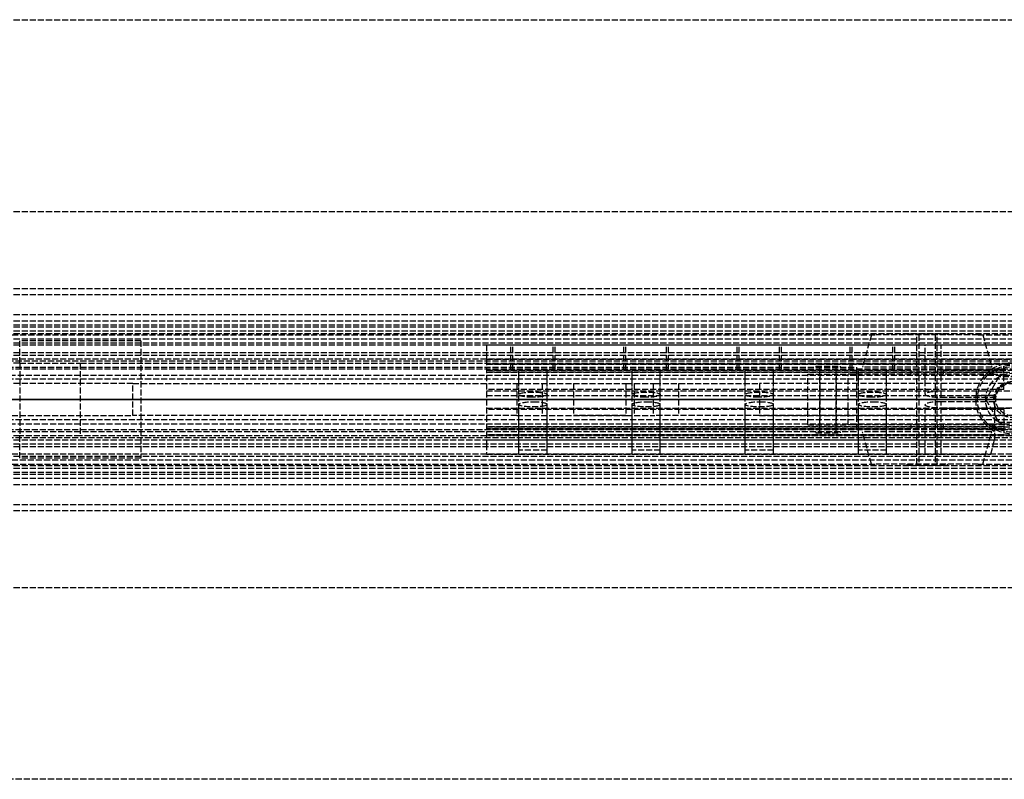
# Model space of a CAD drawing. Header units: millimetres. Extents: x 0 to 2050, y -94 to 94.
# Tile 15 of 16: x 630 to 873, y -94 to 94. Entities that reach past the tile are written whole.
import ezdxf

# ---------------------------------------------------------------- set-up
doc = ezdxf.new("R2010")
doc.units = ezdxf.units.MM
doc.header["$LTSCALE"] = 10
doc.linetypes.add('ALLCAD_Strich', pattern=[0.2, 0.15, -0.05])
doc.layers.add('BESCH_KONT_sich_schn_ansi_2d', color=40, linetype='Continuous')
doc.layers.add('BESCH_KONT_sich_schn_grun_2d', color=10, linetype='Continuous')

msp = doc.modelspace()

# ---------------------------------------------------------------- linework, layer by layer
at = {"layer": 'BESCH_KONT_sich_schn_ansi_2d', "linetype": 'ALLCAD_Strich'}
for p, q in [((0, 0, 2360.000000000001), (2050, 0, 2360.000000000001)), ((2050, 0, 2410.000000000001), (0, 0, 2410.000000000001)), ((0, 0, 2298.500000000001), (965, 0, 2298.500000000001)), ((2050, 0, 2353.5), (0, 0, 2353.5)), ((2050, 0, 2354), (0, 0, 2354)), ((1.13686837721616e-13, 0, 2351), (2050, 0, 2351)), ((1.13686837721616e-13, 0, 2351.5), (2050, 0, 2351.5)), ((1.13686837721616e-13, 0, 2345), (2050, 0, 2345)), ((0, 0, 2299.500000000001), (2020, 0, 2299.500000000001)), ((0, 0, 2333.000000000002), (2020, 0, 2333.000000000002)), ((0, 0, 2336.000000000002), (2020, 0, 2336.000000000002)), ((0, 0, 2339.500000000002), (2020, 0, 2339.500000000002)), ((0, 0, 2343.500000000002), (2020, 0, 2343.500000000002)), ((0, 0, 2342.500000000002), (2020, 0, 2342.500000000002)), ((0, 0, 2344.000000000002), (2020, 0, 2344.000000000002)), ((0, 0, 2301.000000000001), (2020, 0, 2301.000000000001)), ((0, 0, 2302.500000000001), (2020, 0, 2302.500000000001)), ((2020, 0, 2341.500000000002), (0, 0, 2341.500000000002)), ((2020, 0, 2340.500000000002), (0, 0, 2340.500000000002)), ((0, 0, 2347.000000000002), (2020, 0, 2347.000000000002)), ((0, 0, 2335.000000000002), (2020, 0, 2335.000000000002)), ((0, 0, 2336.450000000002), (2020, 0, 2336.450000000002)), ((0, 0, 2334.500000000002), (2020, 0, 2334.500000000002)), ((965.0000000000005, 0, 2296.000000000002), (2.000000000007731, 0, 2296.000000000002)), ((965.0000000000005, 0, 2254.000000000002), (2.000000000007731, 0, 2254.000000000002)), ((963, 0, 9.000000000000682), (2.000000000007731, 0, 9.000000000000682)), ((1005.000000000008, 0, 2289.000000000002), (2.000000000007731, 0, 2289.000000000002)), ((1005.000000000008, 0, 2256.000000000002), (2.000000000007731, 0, 2256.000000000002)), ((1005.000000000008, 0, 2255.000000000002), (2.000000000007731, 0, 2255.000000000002)), ((1005.000000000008, 0, 2257.000000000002), (2.000000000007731, 0, 2257.000000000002)), ((1005.000000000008, 0, 2290.000000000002), (2.000000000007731, 0, 2290.000000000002)), ((1005.000000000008, 0, 2295.000000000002), (2.000000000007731, 0, 2295.000000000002)), ((2.000000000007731, 0, 2258.000000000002), (1005.000000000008, 0, 2258.000000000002)), ((2.000000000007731, 0, 2288.000000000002), (1005.000000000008, 0, 2288.000000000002)), ((2.000000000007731, 0, 2274.000000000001), (1005.000000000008, 0, 2274.000000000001)), ((2020, 0, 2302.86046511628), (80, 0, 2302.86046511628)), ((2020, 0, 2300.941860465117), (80, 0, 2300.941860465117)), ((80, 0, 2304.000000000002), (2020, 0, 2304.000000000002)), ((438.50000000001, 0, 2311.02325604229), (836.50000000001, 0, 2311.02325604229)), ((836.50000000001, 0, 2343.52325604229), (438.50000000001, 0, 2343.52325604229)), ((644.5000000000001, 0, 2351), (644.5000000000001, 0, 2354)), ((657.50000000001, 0, 2324.02325604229), (657.50000000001, 0, 2343.52325604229)), ((657.50000000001, 0, 2324.02325604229), (812.50000000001, 0, 2324.02325604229)), ((659.5, 0, 2351.000000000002), (659.5, 0, 2347.000000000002)), ((873.0000000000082, 0, 2260.000000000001), (745.0000000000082, 0, 2260.000000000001)), ((873.0000000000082, 0, 2273.000000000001), (745.0000000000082, 0, 2273.000000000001)), ((873.0000000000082, 0, 2275.000000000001), (745.0000000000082, 0, 2275.000000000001)), ((873.0000000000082, 0, 2274.000000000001), (745.0000000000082, 0, 2274.000000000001)), ((745.0000000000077, 0, 2288.500000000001), (866.0000000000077, 0, 2288.500000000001)), ((745.0000000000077, 0, 2286.500000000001), (870.7500000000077, 0, 2286.500000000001)), ((745.0000000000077, 0, 2275.000000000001), (1005.000000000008, 0, 2275.000000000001)), ((745.0000000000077, 0, 2273.000000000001), (1005.000000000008, 0, 2273.000000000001)), ((745.0000000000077, 0, 2260.000000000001), (1005.000000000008, 0, 2260.000000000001)), ((745.0000000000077, 0, 2258.000000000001), (1005.000000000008, 0, 2258.000000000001)), ((745.0000000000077, 0, 2257.000000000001), (1005.000000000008, 0, 2257.000000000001)), ((745.0000000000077, 0, 2289.000000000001), (869.8125000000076, 0, 2289.000000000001)), ((745.0000000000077, 0, 2289.000000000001), (745.0000000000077, 0, 2257.000000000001)), ((745.0000000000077, 0, 2288.000000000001), (870.4375000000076, 0, 2288.000000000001)), ((745.0000000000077, 0, 2288.500000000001), (866.0000000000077, 0, 2288.500000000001)), ((745.0000000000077, 0, 2286.500000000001), (870.7500000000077, 0, 2286.500000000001)), ((752.5000000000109, 0, 2332.023256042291), (752.5000000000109, 0, 2350.02325604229)), ((758.7857142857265, 0, 2324.02325604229), (752.5000000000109, 0, 2332.02325604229)), ((752.5000000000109, 0, 2350.02325604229), (766.5000000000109, 0, 2350.02325604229)), ((786.2142857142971, 0, 2324.02325604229), (758.7857142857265, 0, 2324.02325604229)), ((766.5000000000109, 0, 2350.02325604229), (766.5000000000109, 0, 2343.52325604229)), ((779.5000000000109, 0, 2350.02325604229), (781.5000000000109, 0, 2350.02325604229)), ((779.5000000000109, 0, 2343.52325604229), (779.5000000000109, 0, 2350.02325604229)), ((781.5000000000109, 0, 2350.02325604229), (792.5000000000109, 0, 2336.02325604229)), ((792.5000000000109, 0, 2332.023256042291), (786.2142857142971, 0, 2324.02325604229)), ((792.5000000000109, 0, 2336.02325604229), (792.5000000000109, 0, 2332.02325604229)), ((812.50000000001, 0, 2324.02325604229), (812.50000000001, 0, 2343.52325604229)), ((824.5000000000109, 0, 2332.023256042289), (824.5000000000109, 0, 2319.523256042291)), ((824.5000000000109, 0, 2319.523256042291), (834.5000000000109, 0, 2313.523256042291)), ((824.50000000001, 0, 2319.52325604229), (834.50000000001, 0, 2313.52325604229)), ((824.50000000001, 0, 2332.023256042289), (824.50000000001, 0, 2319.52325604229)), ((870.006253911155, 0, 2342.023256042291), (834.5000000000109, 0, 2342.023256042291)), ((834.5000000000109, 0, 2313.523256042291), (891.5000000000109, 0, 2313.523256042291)), ((834.50000000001, 0, 2313.52325604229), (836.50000000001, 0, 2313.52325604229)), ((836.50000000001, 0, 2342.02325604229), (834.50000000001, 0, 2342.02325604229)), ((836.50000000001, 0, 2311.02325604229), (836.50000000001, 0, 2343.52325604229)), ((857.5000000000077, 0, 2283.500000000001), (869.8125000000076, 0, 2283.500000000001)), ((892.5000000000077, 0, 2275.500000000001), (857.5000000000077, 0, 2275.500000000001)), ((866.0000000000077, 0, 2289.000000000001), (866.0000000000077, 0, 2288.500000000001)), ((866.0000000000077, 0, 2288.500000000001), (866.0557280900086, 0, 2288.500000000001)), ((866.0000000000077, 0, 2288.000000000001), (866.0000000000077, 0, 2288.500000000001)), ((866.0000000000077, 0, 2288.500000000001), (866.0000000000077, 0, 2289.000000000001)), ((866.0557280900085, 0, 2288.500000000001), (866.0000000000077, 0, 2288.500000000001)), ((866.0557280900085, 0, 2288.500000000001), (866.0557280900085, 0, 2288.000000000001)), ((866.0557280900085, 0, 2288.000000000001), (866.0557280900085, 0, 2288.500000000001)), ((883.5000000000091, 0, 2291.500000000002), (866.5000000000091, 0, 2291.500000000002)), ((866.5000000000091, 0, 2289.000000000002), (866.5000000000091, 0, 2291.500000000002)), ((883.5000000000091, 0, 2281.000000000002), (866.5000000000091, 0, 2281.000000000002)), ((866.5000000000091, 0, 2281.000000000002), (866.5000000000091, 0, 2283.500000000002)), ((868.5000000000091, 0, 2296.000000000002), (868.5000000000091, 0, 2297.000000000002)), ((868.5000000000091, 0, 2297.000000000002), (871.7500000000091, 0, 2297.000000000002)), ((870.0062539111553, 0, 2334.023256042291), (868.5000000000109, 0, 2334.023256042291)), ((868.5000000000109, 0, 2334.023256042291), (868.5000000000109, 0, 2342.023256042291)), ((868.5000000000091, 0, 2275.500000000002), (868.5000000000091, 0, 2281.000000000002)), ((868.5000000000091, 0, 2291.500000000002), (868.5000000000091, 0, 2296.000000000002)), ((868.5000000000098, 0, 2334.023256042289), (870.006253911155, 0, 2334.023256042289)), ((868.5000000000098, 0, 2324.023256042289), (881.5000000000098, 0, 2324.023256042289)), ((868.5000000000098, 0, 2334.023256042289), (868.5000000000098, 0, 2324.023256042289)), ((869.8125000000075, 0, 2283.500000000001), (869.8125000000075, 0, 2289.000000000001)), ((870.7500000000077, 0, 2283.500000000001), (869.8125000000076, 0, 2283.500000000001)), ((870.006253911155, 0, 2334.023256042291), (879.9937460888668, 0, 2334.023256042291)), ((870.006253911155, 0, 2334.023256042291), (870.006253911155, 0, 2342.023256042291)), ((879.9937460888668, 0, 2342.023256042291), (870.006253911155, 0, 2342.023256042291)), ((870.4375000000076, 0, 2289.000000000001), (870.4375000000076, 0, 2288.000000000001)), ((870.5000000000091, 0, 2297.000000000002), (870.5000000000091, 0, 2298.500000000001)), ((879.5000000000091, 0, 2321.000000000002), (870.5000000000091, 0, 2321.000000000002)), ((870.5000000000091, 0, 2281.000000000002), (870.5000000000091, 0, 2297.000000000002)), ((870.5000000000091, 0, 2298.500000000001), (870.5000000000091, 0, 2321.000000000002)), ((870.6875000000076, 0, 2288.000000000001), (870.6875000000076, 0, 2289.000000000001)), ((870.8693220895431, 0, 2286.500000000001), (870.7500000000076, 0, 2286.500000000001)), ((870.7500000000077, 0, 2283.500000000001), (870.7500000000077, 0, 2289.000000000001)), ((870.7500000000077, 0, 2286.500000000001), (870.8693220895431, 0, 2286.500000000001)), ((879.2500000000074, 0, 2283.500000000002), (870.7500000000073, 0, 2283.500000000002)), ((870.8693220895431, 0, 2288.000000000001), (870.8693220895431, 0, 2286.500000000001)), ((870.8693220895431, 0, 2286.500000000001), (870.8693220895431, 0, 2288.000000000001)), ((871.0000000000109, 0, 2334.023256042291), (871.0000000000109, 0, 2313.523256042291)), ((871.0000000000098, 0, 2334.023256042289), (871.0000000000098, 0, 2324.023256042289)), ((871.7500000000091, 0, 2297.000000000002), (878.2500000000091, 0, 2297.000000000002)), ((871.7500000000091, 0, 2296.000000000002), (871.7500000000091, 0, 2297.000000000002)), ((871.7500000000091, 0, 2275.500000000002), (871.7500000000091, 0, 2281.000000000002)), ((871.7500000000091, 0, 2291.500000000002), (871.7500000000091, 0, 2296.000000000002)), ((873.0000000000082, 0, 2260.000000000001), (873.0000000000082, 0, 2257.000000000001)), ((873.0000000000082, 0, 2273.000000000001), (873.0000000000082, 0, 2260.000000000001)), ((873.0000000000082, 0, 2275.000000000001), (873.0000000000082, 0, 2273.000000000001))]:
    msp.add_line(p, q, dxfattribs=at)
at = {"layer": 'BESCH_KONT_sich_schn_ansi_2d', "linetype": 'ALLCAD_Strich', "extrusion": (0, 1, 0)}
for centre, radius in [((-756.5000000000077, 2280.000000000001), 5.5), ((-756.5000000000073, 2280.000000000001), 5), ((-756.5000000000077, 2280.000000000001), 3.5), ((-784.5000000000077, 2280.000000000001), 5.5), ((-784.5000000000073, 2280.000000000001), 5), ((-784.5000000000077, 2280.000000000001), 3.5), ((-812.5000000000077, 2280.000000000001), 5.5), ((-812.5000000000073, 2280.000000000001), 5), ((-812.5000000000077, 2280.000000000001), 3.5), ((-829.50000000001, 2327.02325604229), 2), ((-840.5000000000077, 2280.000000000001), 5.5), ((-840.5000000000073, 2280.000000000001), 5), ((-840.5000000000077, 2280.000000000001), 3.5), ((-854.00000000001, 2329.52325604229), 16), ((-854.00000000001, 2329.52325604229), 13.76744186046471), ((-853.9999999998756, 2329.52325604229), 4), ((-854.00000000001, 2329.52325604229), 2.5), ((-854.0000000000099, 2329.523256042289), 2)]:
    msp.add_circle(centre, radius, dxfattribs=at)
at = {"layer": 'BESCH_KONT_sich_schn_ansi_2d', "linetype": 'ALLCAD_Strich', "extrusion": (0, -1, 0)}
for centre, radius in [((829.5000000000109, 2327.02325604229), 3), ((829.5000000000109, 2327.02325604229), 2), ((854.0000000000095, 2329.523256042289), 5)]:
    msp.add_circle(centre, radius, dxfattribs=at)
for centre, radius, end in [((834.5000000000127, 2332.023256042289), 10.00000000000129, 180), ((834.5000000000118, 2332.023256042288), 10.00000000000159, 179.9999999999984)]:
    msp.add_arc(centre, radius, 90, end, dxfattribs=at)
at = {"layer": 'BESCH_KONT_sich_schn_ansi_2d', "linetype": 'ALLCAD_Strich', "extrusion": (0, 1, 0)}
msp.add_arc((-857.5000000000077, 2279.5), 4, 270, 90, dxfattribs=at)
msp.add_ellipse((875.0000000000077, 0, 2286.499999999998), major_axis=(5.204748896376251e-16, 0, -22.94999999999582), ratio=0.1851851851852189, start_param=1.439702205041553, end_param=1.570796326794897, dxfattribs=at)
at = {"layer": 'BESCH_KONT_sich_schn_grun_2d', "linetype": 'ALLCAD_Strich'}
for p, q in [((4.547473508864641e-13, 94), (2050, 94)), ((4.547473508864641e-13, 46.5), (2050, 46.5)), ((5.684341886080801e-13, 27.49999999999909), (2050, 27.49999999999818)), ((4.547473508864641e-13, 27.5), (2050, 27.5)), ((5.684341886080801e-13, 25.99999999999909), (2050, 25.99999999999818)), ((4.547473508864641e-13, 20.99999999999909), (2020, 20.99999999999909)), ((5.684341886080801e-13, 19.49999999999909), (2050, 19.49999999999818)), ((4.547473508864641e-13, 18.49999999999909), (2020, 18.49999999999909)), ((4.547473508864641e-13, 17.99999999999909), (2020, 17.99999999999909)), ((5.684341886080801e-13, 16.99999999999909), (2050, 16.99999999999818)), ((2.000000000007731, 14.99999999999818), (1005.000000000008, 14.99999999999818)), ((80.00000000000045, 16.37499999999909), (2020, 16.37499999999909)), ((433.631220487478, 15.99999999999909), (841.3687795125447, 15.99999999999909)), ((840.2325581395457, 15.99999999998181), (838.0000000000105, 7.99999999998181)), ((866.6312204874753, 15.99999999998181), (841.3687795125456, 15.99999999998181)), ((849.0000000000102, 16.25000000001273), (859.0000000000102, 16.25000000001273)), ((849.0000000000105, 16.25000000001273), (849.0000000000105, 16.00000000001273)), ((851.5000000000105, 7.99999999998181), (851.5000000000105, 15.99999999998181)), ((852.0000000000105, 16.00000000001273), (852.0000000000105, -15.99999999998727)), ((856.0000000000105, 16.00000000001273), (856.0000000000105, -15.99999999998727)), ((856.5000000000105, 7.99999999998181), (856.5000000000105, 15.99999999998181)), ((859.0000000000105, 16.25000000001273), (859.0000000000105, 16.00000000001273)), ((866.631220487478, 15.99999999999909), (883.3687795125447, 15.99999999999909)), ((867.7674418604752, 15.99999999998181), (870.0000000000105, 7.99999999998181)), ((4.547473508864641e-13, 13.99999999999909), (2020, 13.99999999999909)), ((2.000000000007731, 13.49999999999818), (1005.000000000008, 13.49999999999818)), ((629.5000000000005, 8.99999999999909), (629.5000000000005, 14.49999999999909)), ((659.5000000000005, 14.49999999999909), (629.5000000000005, 14.49999999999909)), ((659.5000000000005, 14.49999999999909), (659.5000000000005, -14.50000000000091)), ((745.0000000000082, 13.49999999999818), (1005.000000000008, 13.49999999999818)), ((745.0000000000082, 13.49999999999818), (745.0000000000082, 10.99999999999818)), ((751.0000000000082, 7.499999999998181), (751.0000000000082, 13.49999999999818)), ((751.5000000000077, 7.499999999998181), (751.5000000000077, 13.49999999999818)), ((761.5000000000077, 7.499999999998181), (761.5000000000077, 13.49999999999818)), ((762.0000000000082, 7.499999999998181), (762.0000000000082, 13.49999999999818)), ((779.0000000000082, 7.499999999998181), (779.0000000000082, 13.49999999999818)), ((779.5000000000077, 7.499999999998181), (779.5000000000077, 13.49999999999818)), ((789.5000000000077, 7.499999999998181), (789.5000000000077, 13.49999999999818)), ((790.0000000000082, 7.499999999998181), (790.0000000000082, 13.49999999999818)), ((807.0000000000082, 7.499999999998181), (807.0000000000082, 13.49999999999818)), ((807.5000000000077, 7.499999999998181), (807.5000000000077, 13.49999999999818)), ((817.5000000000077, 7.499999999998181), (817.5000000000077, 13.49999999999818)), ((818.0000000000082, 7.499999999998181), (818.0000000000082, 13.49999999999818)), ((835.0000000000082, 7.499999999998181), (835.0000000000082, 13.49999999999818)), ((835.5000000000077, 7.499999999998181), (835.5000000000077, 13.49999999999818)), ((845.5000000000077, 7.499999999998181), (845.5000000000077, 13.49999999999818)), ((846.0000000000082, 7.499999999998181), (846.0000000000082, 13.49999999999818)), ((853.5000000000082, 1.296296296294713), (853.5000000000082, 13.49999999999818)), ((857.5000000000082, 0.5555555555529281), (857.5000000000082, 13.49999999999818)), ((4.547473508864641e-13, 11.64999999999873), (2020, 11.64999999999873)), ((4.547473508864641e-13, 10.99999999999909), (2020, 10.99999999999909)), ((1005.000000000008, 9.999999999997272), (2.000000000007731, 9.999999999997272)), ((745.0000000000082, 10.99999999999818), (745.0000000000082, 9.999999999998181)), ((745.0000000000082, 9.999999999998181), (1005.000000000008, 9.999999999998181)), ((745.0000000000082, 9.999999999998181), (745.0000000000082, -1.818989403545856e-12)), ((2020, 7.499999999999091), (4.547473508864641e-13, 7.499999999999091)), ((2020, 9.49999999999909), (80.00000000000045, 9.49999999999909)), ((438.5000000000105, 7.999999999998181), (836.5000000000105, 7.999999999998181)), ((629.5000000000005, 8.99999999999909), (619.5000000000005, 8.99999999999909)), ((629.5000000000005, 8.99999999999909), (644.5000000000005, 8.99999999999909)), ((629.5000000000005, 8.99999999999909), (629.5000000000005, -9.00000000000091)), ((644.5000000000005, 8.99999999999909), (644.5000000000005, -9.00000000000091)), ((644.5000000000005, 8.999999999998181), (1005.000000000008, 8.999999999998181)), ((873.0000000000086, 8.74999999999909), (745.0000000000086, 8.74999999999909)), ((745.0000000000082, 8.749999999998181), (1005.000000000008, 8.749999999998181)), ((753.0000000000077, -12.50000000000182), (753.0000000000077, 7.499999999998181)), ((753.0000000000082, 1.203703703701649), (753.0000000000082, 7.499999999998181)), ((760.0000000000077, -12.50000000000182), (760.0000000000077, 7.499999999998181)), ((760.0000000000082, 1.203703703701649), (760.0000000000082, 7.499999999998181)), ((781.0000000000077, -12.50000000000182), (781.0000000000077, 7.499999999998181)), ((781.0000000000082, 1.203703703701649), (781.0000000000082, 7.499999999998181)), ((788.0000000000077, -12.50000000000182), (788.0000000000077, 7.499999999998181)), ((788.0000000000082, 1.203703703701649), (788.0000000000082, 7.499999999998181)), ((809.0000000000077, -12.50000000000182), (809.0000000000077, 7.499999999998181)), ((809.0000000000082, 1.203703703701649), (809.0000000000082, 7.499999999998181)), ((816.0000000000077, -12.50000000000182), (816.0000000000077, 7.499999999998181)), ((816.0000000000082, 1.203703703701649), (816.0000000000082, 7.499999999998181)), ((826.5000000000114, 8.249999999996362), (832.5000000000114, 8.249999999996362)), ((826.5000000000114, 8.249999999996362), (826.5000000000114, 7.999999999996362)), ((827.5000000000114, -8.000000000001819), (827.5000000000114, 7.999999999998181)), ((827.5000000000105, 6.250000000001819), (827.5000000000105, 7.999999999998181)), ((831.5000000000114, -8.000000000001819), (831.5000000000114, 7.999999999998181)), ((831.5000000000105, 6.250000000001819), (831.5000000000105, 7.999999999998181)), ((832.5000000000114, 8.249999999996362), (832.5000000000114, 7.999999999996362)), ((836.5000000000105, 7.999999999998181), (836.5000000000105, -8.000000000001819)), ((837.0000000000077, -12.50000000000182), (837.0000000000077, 7.499999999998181)), ((837.0000000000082, 1.203703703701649), (837.0000000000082, 7.499999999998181)), ((870.0000000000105, 7.99999999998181), (838.0000000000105, 7.99999999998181)), ((844.0000000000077, -12.50000000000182), (844.0000000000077, 7.499999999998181)), ((844.0000000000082, 1.203703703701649), (844.0000000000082, 7.499999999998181)), ((873.0000000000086, 6.749999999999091), (873.0000000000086, 8.74999999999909)), ((2020, 4.999999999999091), (4.547473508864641e-13, 4.999999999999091)), ((31.00000000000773, 5.999999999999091), (1989.000000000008, 5.999999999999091)), ((849.9999999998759, 7.249999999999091), (745.0000000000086, 7.249999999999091)), ((745.0000000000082, 7.249999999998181), (849.9999999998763, 7.249999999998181)), ((873.0000000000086, 6.749999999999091), (745.0000000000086, 6.749999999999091)), ((745.0000000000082, 6.749999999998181), (1005.000000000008, 6.749999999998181)), ((824.5000000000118, 6.250000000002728), (834.5000000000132, 6.250000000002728)), ((824.5000000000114, -6.250000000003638), (824.5000000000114, 6.250000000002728)), ((824.5000000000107, 6.250000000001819), (834.5000000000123, 6.250000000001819)), ((824.5000000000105, -6.250000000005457), (824.5000000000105, 6.250000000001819)), ((827.5000000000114, 6.250000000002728), (827.5000000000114, -6.250000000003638)), ((831.5000000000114, 6.250000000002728), (831.5000000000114, -6.250000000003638)), ((870.0062539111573, 6.250000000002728), (834.5000000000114, 6.250000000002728)), ((834.5000000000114, -6.250000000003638), (834.5000000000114, 6.250000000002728)), ((834.5000000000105, -6.250000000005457), (834.5000000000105, 6.250000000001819)), ((836.5000000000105, 6.250000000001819), (834.5000000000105, 6.250000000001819)), ((857.9999999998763, 7.249999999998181), (849.9999999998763, 7.249999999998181)), ((849.9999999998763, 7.249999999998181), (849.9999999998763, 6.249999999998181)), ((851.4999999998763, 7.249999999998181), (851.4999999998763, 6.249999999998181)), ((851.5000000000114, -6.250000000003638), (851.5000000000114, 6.250000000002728)), ((856.4999999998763, 7.249999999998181), (856.4999999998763, 6.249999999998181)), ((856.5000000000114, -6.250000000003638), (856.5000000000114, 6.250000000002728)), ((873.0000000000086, 7.249999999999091), (857.9999999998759, 7.249999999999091)), ((857.9999999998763, 7.249999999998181), (857.9999999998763, 6.249999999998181)), ((857.9999999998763, 7.249999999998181), (892.0000000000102, 7.249999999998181)), ((871.7500000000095, 5.629165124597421), (868.5000000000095, -1.818989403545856e-12)), ((870.0062539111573, 6.250000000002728), (873.2146428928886, 6.250000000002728)), ((878.2500000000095, 5.629165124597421), (871.7500000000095, 5.629165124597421)), ((873.0000000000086, 2.499999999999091), (873.0000000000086, 6.749999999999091)), ((657.5000000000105, 3.999999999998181), (617.5000000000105, 3.999999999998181)), ((657.5000000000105, 3.999999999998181), (752.5000000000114, 3.999999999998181)), ((657.5000000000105, -4.000000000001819), (657.5000000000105, 3.999999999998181)), ((873.0000000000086, 2.499999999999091), (745.0000000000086, 2.499999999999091)), ((752.5000000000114, 3.999999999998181), (752.5000000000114, -4.000000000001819)), ((752.5000000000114, 3.999999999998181), (766.5000000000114, 3.999999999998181)), ((758.785714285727, 3.999999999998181), (758.785714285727, -4.000000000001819)), ((766.5000000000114, 3.999999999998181), (779.5000000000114, 3.999999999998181)), ((766.5000000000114, 3.999999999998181), (766.5000000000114, -4.000000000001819)), ((766.5000000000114, 3.999999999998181), (779.5000000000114, 3.999999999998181)), ((779.5000000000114, 3.999999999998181), (781.5000000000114, 3.999999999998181)), ((779.5000000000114, 3.999999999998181), (779.5000000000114, -4.000000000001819)), ((781.5000000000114, 3.999999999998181), (786.6071428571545, 3.999999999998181)), ((781.5000000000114, 3.999999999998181), (781.5000000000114, -4.000000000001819)), ((786.2142857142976, 3.999999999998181), (786.2142857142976, -4.000000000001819)), ((786.6071428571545, 3.999999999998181), (812.5000000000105, 3.999999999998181)), ((792.5000000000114, 3.999999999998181), (792.5000000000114, -4.000000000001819)), ((873.0000000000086, 3.999999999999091), (812.5000000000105, 3.999999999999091)), ((1005.000000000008, 3.999999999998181), (812.5000000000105, 3.999999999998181)), ((812.5000000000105, 3.999999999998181), (812.5000000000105, -4.000000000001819)), ((745.0000000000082, 2.129629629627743), (1005.000000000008, 2.129629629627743)), ((745.0000000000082, 0.999999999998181), (866.0557280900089, 0.999999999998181)), ((745.0000000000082, 0.999999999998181), (866.0557280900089, 0.999999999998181)), ((892.5000000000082, 2.037037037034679), (857.5000000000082, 2.037037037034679)), ((857.5000000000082, 0.5555555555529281), (870.7864672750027, 0.5555555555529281)), ((866.0557280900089, 0.999999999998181), (870.8693220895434, 0.999999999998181)), ((870.8693220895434, 0.999999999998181), (866.0557280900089, 0.999999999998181)), ((745.0000000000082, -1.818989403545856e-12), (866.0000000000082, -1.818989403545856e-12)), ((745.0000000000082, -1.818989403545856e-12), (745.0000000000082, -10.00000000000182)), ((745.0000000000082, -1.818989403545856e-12), (866.0000000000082, -1.818989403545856e-12)), ((745.0000000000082, -2.129629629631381), (1005.000000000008, -2.129629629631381)), ((753.0000000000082, -13.50000000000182), (753.0000000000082, -1.203703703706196)), ((760.0000000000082, -13.50000000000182), (760.0000000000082, -1.203703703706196)), ((781.0000000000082, -13.50000000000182), (781.0000000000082, -1.203703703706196)), ((788.0000000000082, -13.50000000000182), (788.0000000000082, -1.203703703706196)), ((809.0000000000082, -13.50000000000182), (809.0000000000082, -1.203703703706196)), ((816.0000000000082, -13.50000000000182), (816.0000000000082, -1.203703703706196)), ((837.0000000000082, -13.50000000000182), (837.0000000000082, -1.203703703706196)), ((844.0000000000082, -13.50000000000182), (844.0000000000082, -1.203703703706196)), ((853.5000000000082, -13.50000000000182), (853.5000000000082, -1.296296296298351)), ((870.7500000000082, -0.5555555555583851), (857.5000000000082, -0.5555555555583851)), ((857.5000000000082, -13.50000000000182), (857.5000000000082, -0.5555555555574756)), ((857.5000000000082, -2.037037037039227), (892.5000000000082, -2.037037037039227)), ((866.0000000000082, -1.818989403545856e-12), (870.7500000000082, -1.818989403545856e-12)), ((866.0000000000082, -1.818989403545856e-12), (870.7500000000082, -1.818989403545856e-12)), ((868.5000000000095, -1.818989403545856e-12), (871.7500000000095, -5.629165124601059)), ((870.7500000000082, -7.933315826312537), (870.7500000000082, -1.818989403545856e-12)), ((617.5000000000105, -4.000000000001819), (657.5000000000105, -4.000000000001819)), ((752.5000000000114, -4.000000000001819), (657.5000000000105, -4.000000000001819)), ((873.0000000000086, -2.500000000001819), (745.0000000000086, -2.500000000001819)), ((752.5000000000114, -4.000000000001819), (766.5000000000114, -4.000000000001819)), ((766.5000000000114, -4.000000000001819), (779.5000000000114, -4.000000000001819)), ((779.5000000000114, -4.000000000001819), (766.5000000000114, -4.000000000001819)), ((779.5000000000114, -4.000000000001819), (781.5000000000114, -4.000000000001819)), ((781.5000000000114, -4.000000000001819), (786.6071428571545, -4.000000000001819)), ((812.5000000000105, -4.000000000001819), (786.6071428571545, -4.000000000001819)), ((873.0000000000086, -4.000000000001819), (812.5000000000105, -4.000000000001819)), ((812.5000000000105, -4.000000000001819), (1005.000000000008, -4.000000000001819)), ((873.0000000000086, -2.500000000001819), (873.0000000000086, -6.750000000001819)), ((2020, -5.000000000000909), (4.547473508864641e-13, -5.000000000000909)), ((31.00000000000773, -6.000000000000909), (1989.000000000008, -6.000000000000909)), ((873.0000000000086, -6.750000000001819), (745.0000000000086, -6.750000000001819)), ((745.0000000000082, -6.750000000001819), (1005.000000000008, -6.750000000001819)), ((849.9999999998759, -7.250000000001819), (745.0000000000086, -7.250000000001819)), ((745.0000000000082, -7.250000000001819), (849.9999999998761, -7.250000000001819)), ((824.5000000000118, -6.250000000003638), (834.5000000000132, -6.250000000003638)), ((824.5000000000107, -6.250000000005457), (834.5000000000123, -6.250000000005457)), ((827.5000000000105, -8.000000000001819), (827.5000000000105, -6.250000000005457)), ((831.5000000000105, -8.000000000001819), (831.5000000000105, -6.250000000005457)), ((870.0062539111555, -6.250000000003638), (834.5000000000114, -6.250000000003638)), ((836.5000000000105, -6.250000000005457), (834.5000000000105, -6.250000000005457)), ((849.9999999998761, -6.250000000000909), (849.9999999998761, -7.250000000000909)), ((857.9999999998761, -7.250000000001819), (849.9999999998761, -7.250000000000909)), ((851.4999999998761, -6.250000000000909), (851.4999999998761, -7.250000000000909)), ((856.4999999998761, -6.250000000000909), (856.4999999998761, -7.250000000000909)), ((857.9999999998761, -6.250000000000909), (857.9999999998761, -7.250000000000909)), ((873.0000000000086, -7.250000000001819), (857.9999999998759, -7.250000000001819)), ((857.9999999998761, -7.250000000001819), (892.0000000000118, -7.250000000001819)), ((873.214642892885, -6.250000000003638), (870.0062539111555, -6.250000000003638)), ((871.7500000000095, -5.629165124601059), (878.2500000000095, -5.629165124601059)), ((873.0000000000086, -6.750000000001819), (873.0000000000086, -8.750000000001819)), ((2020, -7.500000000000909), (4.547473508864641e-13, -7.500000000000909)), ((2020, -9.50000000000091), (80.00000000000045, -9.50000000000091)), ((836.5000000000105, -8.000000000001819), (438.5000000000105, -8.000000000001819)), ((629.5000000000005, -9.00000000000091), (619.5000000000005, -9.00000000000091)), ((644.5000000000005, -9.00000000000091), (629.5000000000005, -9.00000000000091)), ((629.5000000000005, -14.50000000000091), (629.5000000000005, -9.00000000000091)), ((1005.000000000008, -9.000000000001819), (644.5000000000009, -9.000000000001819)), ((873.0000000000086, -8.750000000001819), (745.0000000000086, -8.750000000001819)), ((745.0000000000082, -8.750000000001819), (1005.000000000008, -8.750000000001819)), ((826.5000000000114, -8.000000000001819), (826.5000000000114, -8.250000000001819)), ((826.5000000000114, -8.250000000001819), (832.5000000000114, -8.250000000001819)), ((832.5000000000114, -8.000000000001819), (832.5000000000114, -8.250000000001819)), ((870.0000000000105, -7.999999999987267), (838.0000000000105, -7.999999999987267)), ((840.2325581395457, -15.99999999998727), (838.0000000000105, -7.999999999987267)), ((851.5000000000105, -15.99999999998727), (851.5000000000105, -7.999999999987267)), ((856.5000000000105, -15.99999999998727), (856.5000000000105, -7.999999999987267)), ((867.7674418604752, -15.99999999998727), (870.0000000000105, -7.999999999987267)), ((870.7500000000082, -9.750000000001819), (870.7500000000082, -7.933315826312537)), ((4.547473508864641e-13, -11.00000000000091), (2020, -11.00000000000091)), ((4.547473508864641e-13, -11.65000000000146), (2020, -11.65000000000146)), ((2.000000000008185, -10.00000000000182), (1005.000000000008, -10.00000000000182)), ((745.0000000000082, -10.00000000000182), (870.6875000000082, -10.00000000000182)), ((745.0000000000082, -10.00000000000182), (745.0000000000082, -11.00000000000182)), ((745.0000000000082, -11.00000000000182), (745.0000000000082, -13.50000000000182)), ((869.8125000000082, -13.50000000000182), (870.4375000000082, -11.00000000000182)), ((870.4375000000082, -11.00000000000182), (870.6875000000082, -10.00000000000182)), ((870.687500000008, -10.00000000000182), (870.7500000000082, -9.750000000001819)), ((4.547473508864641e-13, -14.00000000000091), (2020, -14.00000000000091)), ((1005.000000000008, -13.50000000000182), (2.000000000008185, -13.50000000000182)), ((659.5000000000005, -14.50000000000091), (629.5000000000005, -14.50000000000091)), ((745.0000000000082, -13.50000000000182), (869.8125000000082, -13.50000000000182)), ((760.0000000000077, -12.50000000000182), (753.0000000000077, -12.50000000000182)), ((788.0000000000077, -12.50000000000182), (781.0000000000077, -12.50000000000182)), ((816.0000000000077, -12.50000000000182), (809.0000000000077, -12.50000000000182)), ((844.0000000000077, -12.50000000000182), (837.0000000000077, -12.50000000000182)), ((5.684341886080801e-13, -17.00000000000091), (2050, -17.00000000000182)), ((1005.000000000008, -15.00000000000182), (2.000000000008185, -15.00000000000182)), ((80.00000000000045, -16.37500000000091), (2020, -16.37500000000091)), ((433.631220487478, -16.00000000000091), (841.3687795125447, -16.00000000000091)), ((866.6312204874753, -15.99999999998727), (841.3687795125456, -15.99999999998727)), ((849.00000000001, -15.99999999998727), (849.00000000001, -16.24999999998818)), ((849.00000000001, -16.24999999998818), (859.00000000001, -16.24999999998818)), ((859.00000000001, -15.99999999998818), (859.00000000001, -16.24999999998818)), ((866.631220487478, -16.00000000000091), (883.3687795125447, -16.00000000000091)), ((4.547473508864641e-13, -18.00000000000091), (2020, -18.00000000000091)), ((4.547473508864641e-13, -18.50000000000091), (2020, -18.50000000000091)), ((5.684341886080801e-13, -19.50000000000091), (2050, -19.50000000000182)), ((4.547473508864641e-13, -21.00000000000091), (2020, -21.00000000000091)), ((5.684341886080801e-13, -26.00000000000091), (2050, -26.00000000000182)), ((5.684341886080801e-13, -27.50000000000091), (2050, -27.50000000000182)), ((4.547473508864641e-13, -27.50000000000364), (2050, -27.50000000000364)), ((4.547473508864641e-13, -46.50000000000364), (2050, -46.50000000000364)), ((2050, -94), (4.547473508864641e-13, -94))]:
    msp.add_line(p, q, dxfattribs=at)
for centre, radius in [((875.0000000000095, -1.818989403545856e-12), 8.5), ((875.0000000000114, -9.094947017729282e-13), 6.5), ((875.0000000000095, -1.818989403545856e-12), 4.5), ((875.0000000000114, -9.094947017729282e-13), 4), ((875.0000000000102, -1.818989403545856e-12), 4)]:
    msp.add_circle(centre, radius, dxfattribs=at)
for centre, radius, start, end in [((875.0000000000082, -1.818989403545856e-12), 9, 0, 180), ((875.0000000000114, 1.818989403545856e-12), 7.999999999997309, 51.37516712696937, 128.6248328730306), ((875.0000000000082, -1.818989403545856e-12), 4.249999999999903, 13.60896063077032, 166.3910393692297), ((875.0000000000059, -1.818989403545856e-12), 4.24999999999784, 166.3910393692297, 180), ((875.0000000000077, -1.818989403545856e-12), 8.999999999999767, 180, 241.8213572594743), ((875.0000000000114, -4.547473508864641e-12), 7.999999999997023, 231.3751671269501, 308.6248328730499)]:
    msp.add_arc(centre, radius, start, end, dxfattribs=at)
for centre, major_axis, ratio, start_param, end_param in [((756.5000000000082, 1.203703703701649), (-3.5, 4.286263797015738e-16), 0.1851851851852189, -4.71238898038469, 1.570796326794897), ((784.5000000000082, 1.203703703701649), (-3.5, 4.286263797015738e-16), 0.1851851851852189, -4.71238898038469, 1.570796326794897), ((812.5000000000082, 1.203703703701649), (-3.5, 4.286263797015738e-16), 0.1851851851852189, -4.71238898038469, 1.570796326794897), ((840.5000000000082, 1.203703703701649), (-3.5, 4.286263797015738e-16), 0.1851851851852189, -4.71238898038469, 1.570796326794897), ((857.5000000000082, 1.296296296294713), (4, 1.623507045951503e-13), 0.1851851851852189, -4.712388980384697, -1.570796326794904), ((756.5000000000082, -1.203703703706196), (3.5, -4.286263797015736e-16), 0.1851851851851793, -4.71238898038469, 1.570796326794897), ((784.5000000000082, -1.203703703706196), (3.5, -4.286263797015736e-16), 0.1851851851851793, -4.71238898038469, 1.570796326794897), ((812.5000000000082, -1.203703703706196), (3.5, -4.286263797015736e-16), 0.1851851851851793, -4.71238898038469, 1.570796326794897), ((840.5000000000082, -1.203703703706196), (3.5, -4.286263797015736e-16), 0.1851851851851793, -4.71238898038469, 1.570796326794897), ((857.5000000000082, -1.296296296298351), (-4, 1.633304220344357e-13), 0.1851851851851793, -1.570796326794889, 1.570796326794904)]:
    msp.add_ellipse(centre, major_axis=major_axis, ratio=ratio, start_param=start_param, end_param=end_param, dxfattribs=at)

doc.saveas('drawing.dxf')
